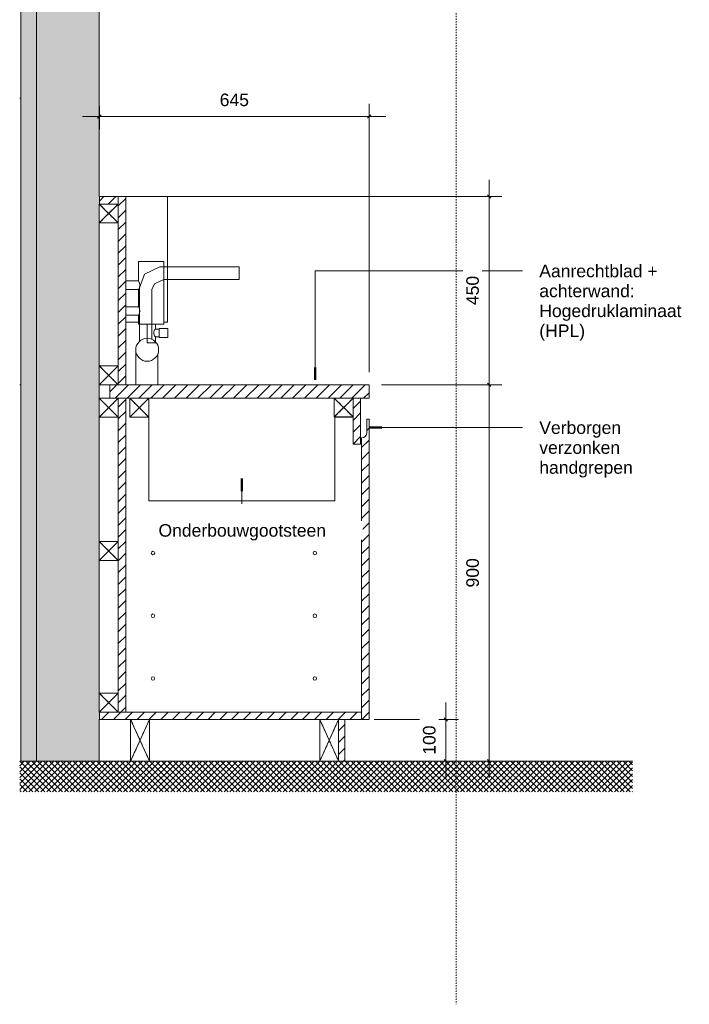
# Model space of a CAD drawing. Header units: millimetres. Extents: x -95449 to -59736, y -38642 to 27752.
# Tile 12 of 14: x -80351 to -78750, y 23044 to 25398. Entities that reach past the tile are written whole.
import ezdxf

# ---------------------------------------------------------------- set-up
doc = ezdxf.new("R2010")
doc.units = ezdxf.units.MM
doc.linetypes.add('Dash_2_', pattern=[6.35, 3.175, -3.175])
doc.linetypes.add('Hidden', pattern=[7.14375, 4.7625, -2.38125])
for name, color, linetype, lineweight in [('0-3', 90, 'Continuous', 5), ('A----M-', 8, 'Continuous', 5), ('A----M--20', 8, 'Continuous', 5), ('A09-C---4', 55, 'Dash_2_', 13), ('A09-NT--1', 210, 'Continuous', 50), ('A09-NT--2', 7, 'Continuous', 13), ('A29-----4', 254, 'Continuous', 5), ('A29-----5', 170, 'Continuous', 13), ('A79-Y--', 8, 'Continuous', 13), ('A79-Y---1', 8, 'Continuous', 5), ('A99----', 1, 'Continuous', 5), ('A99-----1', 1, 'Continuous', 13), ('Detail Items', 1, 'Continuous', 5), ('Detail Items-2', 1, 'Hidden', 5), ('Detail Items-4', 8, 'Continuous', 5)]:
    doc.layers.add(name, color=color, linetype=linetype, lineweight=lineweight)
doc.styles.add('Arial_1', font='arial.ttf', dxfattribs={"height": 30})
doc.dimstyles.new('TD_Diagonal_1_5_mm', dxfattribs={"dimscale": 304.8, "dimtxt": 30.607782, "dimasz": 0.026247, "dimexe": 0.098425, "dimexo": 0.098425, "dimgap": 0.052493, "dimtad": 1, "dimdec": 0, "dimzin": 0, "dimdsep": 46, "dimtxsty": 'Arial_1', "dimblk1": 'OBLIQUE', "dimblk2": 'OBLIQUE', "dimsah": 1, "dimcen": 0.09, "dimdle": 0.131234, "dimazin": 2, "dimtfac": 1, "dimtdec": 4, "dimtix": 1, "dimtmove": 0, "dimatfit": 3, "dimfxl": 1, "dimtvp": 1, "dimtfill": 1, "dimtolj": 1, "dimtzin": 0, "dimarcsym": 2})
pattern_1 = [(45, (-79921.095, 24440), (-14.14214, 14.14214), [])]

# ---------------------------------------------------------------- blocks, each defined once
blk = doc.blocks.new('HSR-D_ABT_ARCH_Interieur_rvt-4-Pantry Griffie - Section B')
at = {"layer": 'A29-----4'}
for points in [[(37281.6, 23625), (37281.6, 26950), (37278.3, 26950), (37278.3, 27058.3), (37131.6, 27058.3), (37131.6, 23625)], [(37093.6, 23625), (37131.6, 23625), (37131.6, 26860), (37093.6, 26860), (37093.6, 24428.1)]]:
    blk.add_hatch(color=256, dxfattribs=at).paths.add_polyline_path(points)
at = {"layer": 'A29-----5'}
for p, q in [((37131.6, 27058.3), (37131.6, 23625)), ((37281.6, 24975.2), (37281.6, 27058.3)), ((37093.6, 26950), (37093.6, 25210)), ((37131.6, 23625), (37131.6, 26950)), ((37281.6, 24570.2), (37281.6, 24912.2)), ((37093.6, 24525), (37093.6, 23625)), ((37281.6, 24492.7), (37281.6, 24525.2)), ((37281.6, 24150.2), (37281.6, 24447.7)), ((37281.6, 23787.5), (37281.6, 24105.2)), ((37281.6, 23625), (37281.6, 23725))]:
    blk.add_line(p, q, dxfattribs=at)
blk = doc.blocks.new('740 Screens - 740 55 inch screen-2834425-Pantry Griffie - Section B')
at = {"layer": 'A79-Y--'}
for p, q in [((37091.2, 25210), (37093.6, 25210)), ((37093.6, 24525), (37093.6, 25210)), ((37093.6, 24525), (37091.2, 24525))]:
    blk.add_line(p, q, dxfattribs=at)
blk = doc.blocks.new('717 Toilet Dispenser Exclusive - 717 Toilet Dispenser Exclusive-18296870-Pantry Griffie - Section B')
at = {"layer": 'A79-Y---1'}
for p, q in [((37375.7, 24773.2), (37375.7, 24820)), ((37375.7, 24820), (37435.7, 24820)), ((37435.7, 24820), (37435.7, 24670)), ((37344.7, 24753.2), (37344.7, 24773.2)), ((37344.7, 24773.2), (37375.7, 24773.2)), ((37375.7, 24753.2), (37344.7, 24753.2)), ((37375.7, 24711.3), (37375.7, 24753.2)), ((37344.7, 24691.3), (37344.7, 24711.3)), ((37344.7, 24711.3), (37375.7, 24711.3)), ((37375.7, 24691.3), (37344.7, 24691.3)), ((37375.7, 24670), (37375.7, 24691.3)), ((37395.7, 24670), (37375.7, 24670)), ((37395.7, 24625), (37395.7, 24670)), ((37395.7, 24670), (37415.7, 24670)), ((37435.7, 24670), (37415.7, 24670)), ((37415.7, 24670), (37415.7, 24658)), ((37415.7, 24658), (37424.7, 24658)), ((37424.7, 24658), (37424.7, 24660)), ((37424.7, 24660), (37445.7, 24660)), ((37424.7, 24640), (37424.7, 24658)), ((37445.7, 24660), (37445.7, 24638)), ((37424.7, 24640), (37415.7, 24640)), ((37415.7, 24640), (37415.7, 24625)), ((37424.7, 24638), (37424.7, 24640)), ((37445.7, 24638), (37424.7, 24638)), ((37415.7, 24625), (37395.7, 24625))]:
    blk.add_line(p, q, dxfattribs=at)
for centre, radius, start, end in [((37360.9, 24763.2), 17.8, 325.8545, 34.1455), ((37360.9, 24701.3), 17.8, 325.8545, 34.1455), ((37423.9, 24649), 12.2, 132.2916, 227.7084)]:
    blk.add_arc(centre, radius, start, end, dxfattribs=at)
blk = doc.blocks.new('717 Paper Dispenser - 717 Paper Dispenser-18297893-Pantry Griffie - Section B')
at = {"layer": 'A79-Y---1'}
for p, q in [((37344.7, 24773.2), (37344.7, 24975)), ((37344.7, 24975), (37444.7, 24975)), ((37444.7, 24975), (37444.7, 24675)), ((37344.7, 24711.3), (37344.7, 24753.2)), ((37344.7, 24675), (37344.7, 24691.3)), ((37344.7, 24675), (37375.7, 24675)), ((37435.7, 24675), (37444.7, 24675))]:
    blk.add_line(p, q, dxfattribs=at)
blk = doc.blocks.new('Afstandsklods - Afstandsklods-13479953-Pantry Griffie - Section B')
at = {"layer": 'Detail Items'}
for p, q in [((37281.6, 24492.7), (37281.6, 24447.7)), ((37326.6, 24492.7), (37281.6, 24492.7)), ((37281.6, 24447.7), (37326.6, 24492.7)), ((37326.6, 24447.7), (37281.6, 24492.7)), ((37326.6, 24447.7), (37281.6, 24447.7))]:
    blk.add_line(p, q, dxfattribs=at)
at = {"layer": 'Detail Items-2'}
for p, q in [((37326.6, 24492.7), (37281.6, 24492.7)), ((37281.6, 24492.7), (37281.6, 24447.7)), ((37281.6, 24492.7), (37326.6, 24447.7)), ((37281.6, 24447.7), (37326.6, 24492.7)), ((37281.6, 24447.7), (37326.6, 24447.7))]:
    blk.add_line(p, q, dxfattribs=at)
blk = doc.blocks.new('Afstandsklods - Afstandsklods-17523959-Pantry Griffie - Section B')
at = {"layer": 'Detail Items'}
for p, q in [((37844.5, 24448), (37844.5, 24447.7)), ((37844.5, 24447.7), (37844.8, 24448)), ((37844.5, 24447.7), (37888.6, 24447.7)), ((37888.6, 24447.7), (37888.4, 24448))]:
    blk.add_line(p, q, dxfattribs=at)
at = {"layer": 'Detail Items-2'}
for p, q in [((37844.5, 24447.7), (37844.5, 24448)), ((37844.8, 24448), (37844.5, 24447.7)), ((37888.6, 24447.7), (37844.5, 24447.7)), ((37888.6, 24447.7), (37888.4, 24448))]:
    blk.add_line(p, q, dxfattribs=at)
blk = doc.blocks.new('Afstandsklods - Afstandsklods-13575863-Pantry Griffie - Section B')
at = {"layer": 'Detail Items'}
for p, q in [((37354.7, 24492.7), (37399.7, 24492.7)), ((37354.7, 24492.7), (37354.7, 24447.7)), ((37399.7, 24447.7), (37354.7, 24492.7)), ((37354.7, 24447.7), (37399.7, 24492.7)), ((37399.7, 24492.7), (37399.7, 24447.7)), ((37354.7, 24447.7), (37399.7, 24447.7))]:
    blk.add_line(p, q, dxfattribs=at)
at = {"layer": 'Detail Items-2'}
for p, q in [((37354.7, 24492.7), (37399.7, 24492.7)), ((37354.7, 24447.7), (37354.7, 24492.7)), ((37399.7, 24492.7), (37354.7, 24447.7)), ((37399.7, 24447.7), (37354.7, 24492.7)), ((37399.7, 24492.7), (37399.7, 24447.7)), ((37399.7, 24447.7), (37354.7, 24447.7))]:
    blk.add_line(p, q, dxfattribs=at)
blk = doc.blocks.new('Afstandsklods - Afstandsklods-V6-Pantry Griffie - Section B')
at = {"layer": 'Detail Items'}
for p, q in [((37281.6, 23787.5), (37281.6, 23742.5)), ((37326.6, 23787.5), (37281.6, 23787.5)), ((37281.6, 23742.5), (37326.6, 23787.5)), ((37326.6, 23742.5), (37281.6, 23787.5)), ((37326.6, 23787.5), (37326.6, 23742.5))]:
    blk.add_line(p, q, dxfattribs=at)
at = {"layer": 'Detail Items-2'}
for p, q in [((37326.6, 23787.5), (37281.6, 23787.5)), ((37281.6, 23787.5), (37281.6, 23742.5)), ((37281.6, 23787.5), (37326.6, 23742.5)), ((37281.6, 23742.5), (37326.6, 23787.5)), ((37326.6, 23742.5), (37326.6, 23787.5))]:
    blk.add_line(p, q, dxfattribs=at)
blk = doc.blocks.new('Afstandsklods - Afstandsklods-V7-Pantry Griffie - Section B')
at = {"layer": 'Detail Items'}
for p, q in [((37281.6, 24150.2), (37281.6, 24105.2)), ((37326.6, 24150.2), (37281.6, 24150.2)), ((37281.6, 24105.2), (37326.6, 24150.2)), ((37326.6, 24105.2), (37281.6, 24150.2)), ((37326.6, 24150.2), (37326.6, 24105.2)), ((37326.6, 24105.2), (37281.6, 24105.2))]:
    blk.add_line(p, q, dxfattribs=at)
at = {"layer": 'Detail Items-2'}
for p, q in [((37326.6, 24150.2), (37281.6, 24150.2)), ((37281.6, 24150.2), (37281.6, 24105.2)), ((37281.6, 24150.2), (37326.6, 24105.2)), ((37281.6, 24105.2), (37326.6, 24150.2)), ((37326.6, 24105.2), (37326.6, 24150.2)), ((37281.6, 24105.2), (37326.6, 24105.2))]:
    blk.add_line(p, q, dxfattribs=at)
blk = doc.blocks.new('Afstandsklods - Afstandsklods-V8-Pantry Griffie - Section B')
at = {"layer": 'Detail Items'}
for p, q in [((37281.6, 24957.2), (37281.6, 24912.2)), ((37281.6, 24912.2), (37326.6, 24957.2)), ((37326.6, 24912.2), (37281.6, 24957.2)), ((37326.6, 24957.2), (37326.6, 24912.2)), ((37326.6, 24912.2), (37281.6, 24912.2))]:
    blk.add_line(p, q, dxfattribs=at)
at = {"layer": 'Detail Items-2'}
for p, q in [((37281.6, 24957.2), (37281.6, 24912.2)), ((37281.6, 24957.2), (37326.6, 24912.2)), ((37281.6, 24912.2), (37326.6, 24957.2)), ((37326.6, 24912.2), (37326.6, 24957.2)), ((37281.6, 24912.2), (37326.6, 24912.2))]:
    blk.add_line(p, q, dxfattribs=at)
blk = doc.blocks.new('Afstandsklods - Afstandsklods-18260626-Pantry Griffie - Section B')
at = {"layer": 'Detail Items'}
for p, q in [((37808.9, 23725), (37808.9, 23625)), ((37853.6, 23625.5), (37808.9, 23725)), ((37808.9, 23625), (37853.6, 23724.5)), ((37853.6, 23625), (37808.9, 23625))]:
    blk.add_line(p, q, dxfattribs=at)
at = {"layer": 'Detail Items-2'}
for p, q in [((37808.9, 23725), (37808.9, 23625)), ((37808.9, 23725), (37853.6, 23625.5)), ((37808.9, 23625), (37853.6, 23724.5)), ((37808.9, 23625), (37853.6, 23625))]:
    blk.add_line(p, q, dxfattribs=at)
blk = doc.blocks.new('Afstandsklods - Afstandsklods-V9-Pantry Griffie - Section B')
at = {"layer": 'Detail Items'}
for p, q in [((37356.6, 23725), (37356.6, 23625)), ((37401.6, 23725), (37356.6, 23725)), ((37356.6, 23625), (37401.6, 23725)), ((37401.6, 23625), (37356.6, 23725)), ((37401.6, 23725), (37401.6, 23625)), ((37401.6, 23625), (37356.6, 23625))]:
    blk.add_line(p, q, dxfattribs=at)
at = {"layer": 'Detail Items-2'}
for p, q in [((37401.6, 23725), (37356.6, 23725)), ((37356.6, 23725), (37356.6, 23625)), ((37356.6, 23725), (37401.6, 23625)), ((37356.6, 23625), (37401.6, 23725)), ((37401.6, 23625), (37401.6, 23725)), ((37356.6, 23625), (37401.6, 23625))]:
    blk.add_line(p, q, dxfattribs=at)
blk = doc.blocks.new('Afstandsklods - Afstandsklods-V10-Pantry Griffie - Section B')
at = {"layer": 'Detail Items'}
for p, q in [((37843.6, 24493), (37843.6, 24448)), ((37888.6, 24448), (37843.6, 24493)), ((37843.6, 24448), (37888.6, 24493)), ((37888.6, 24493), (37888.6, 24448)), ((37843.6, 24448), (37888.6, 24448))]:
    blk.add_line(p, q, dxfattribs=at)
at = {"layer": 'Detail Items-2'}
for p, q in [((37843.6, 24448), (37843.6, 24493)), ((37888.6, 24493), (37843.6, 24448)), ((37888.6, 24448), (37843.6, 24493)), ((37888.6, 24493), (37888.6, 24448)), ((37888.6, 24448), (37843.6, 24448))]:
    blk.add_line(p, q, dxfattribs=at)
blk = doc.blocks.new('DIMBLOCK19-Pantry Griffie - Section B')
at = {"layer": 'A----M--20'}
for p, q in [((-79228, 25015.2), (-79228, 24525)), ((-80085.6, 24975.2), (-79198, 24975.2)), ((-79228, 24975.2), (-80085.6, 24975.2)), ((-79485.6, 24525), (-79198, 24525)), ((-79228, 24525), (-79485.6, 24525))]:
    blk.add_line(p, q, dxfattribs=at)
at = {"layer": 'A----M--20', "lineweight": 35}
for p, q in [((-79228, 24975.2), (-79232, 24979.2)), ((-79228, 24975.2), (-79224, 24971.2)), ((-79228, 24525), (-79232, 24529)), ((-79228, 24525), (-79224, 24521))]:
    blk.add_line(p, q, dxfattribs=at)
at = {"layer": 'A----M--20', "color": 0, "insert": (-79283, 24715.5), "char_height": 30, "width": 83.065, "attachment_point": 1, "rotation": 90, "line_spacing_factor": 0.941778, "style": 'Arial_1', "bg_fill": 3, "box_fill_scale": 1.25, "bg_fill_color": 256, "bg_fill_true_color": 13158600, "bg_fill_transparency": 0}
blk.add_mtext('450', dxfattribs=at)
blk = doc.blocks.new('_Oblique')
at = {"color": 0, "linetype": 'ByBlock', "lineweight": -2}
blk.add_line((-0.5, -0.5), (0.5, 0.5), dxfattribs=at)
blk = doc.blocks.new('DIMBLOCK20-Pantry Griffie - Section B')
at = {"layer": 'A----M--20'}
for p, q in [((-79485.6, 24525), (-79198, 24525)), ((-79228, 24525), (-79485.6, 24525)), ((-79228, 24525), (-79228, 23585)), ((-79252.4, 23625), (-79198, 23625)), ((-79228, 23625), (-79252.4, 23625))]:
    blk.add_line(p, q, dxfattribs=at)
at = {"layer": 'A----M--20', "lineweight": 35}
for p, q in [((-79228, 24525), (-79232, 24529)), ((-79228, 24525), (-79224, 24521)), ((-79228, 23625), (-79232, 23629)), ((-79228, 23625), (-79224, 23621))]:
    blk.add_line(p, q, dxfattribs=at)
at = {"layer": 'A----M--20', "color": 0, "insert": (-79283, 24040.4), "char_height": 30, "width": 83.065, "attachment_point": 1, "rotation": 90, "line_spacing_factor": 0.941778, "style": 'Arial_1', "bg_fill": 3, "box_fill_scale": 1.25, "bg_fill_color": 256, "bg_fill_true_color": 13158600, "bg_fill_transparency": 0}
blk.add_mtext('900', dxfattribs=at)
blk = doc.blocks.new('DIMBLOCK21-Pantry Griffie - Section B')
at = {"layer": 'A----M--20'}
for p, q in [((-79515.6, 24555), (-79515.6, 25196.5)), ((-80160.6, 25190.8), (-80160.6, 25136.5)), ((-80160.6, 25166.5), (-80160.6, 25190.8)), ((-79475.6, 25166.5), (-80200.6, 25166.5)), ((-79515.6, 25166.5), (-79515.6, 24555))]:
    blk.add_line(p, q, dxfattribs=at)
at = {"layer": 'A----M--20', "lineweight": 35}
for p, q in [((-80160.6, 25166.5), (-80156.6, 25170.5)), ((-79515.6, 25166.5), (-79511.6, 25170.5)), ((-80160.6, 25166.5), (-80164.6, 25162.5)), ((-79515.6, 25166.5), (-79519.6, 25162.5))]:
    blk.add_line(p, q, dxfattribs=at)
at = {"layer": 'A----M--20', "color": 0, "insert": (-79872.7, 25221.4), "char_height": 30, "width": 83.065, "attachment_point": 1, "line_spacing_factor": 0.941778, "style": 'Arial_1', "bg_fill": 3, "box_fill_scale": 1.25, "bg_fill_color": 256, "bg_fill_true_color": 13158600, "bg_fill_transparency": 0}
blk.add_mtext('645', dxfattribs=at)
blk = doc.blocks.new('DIMBLOCK22-Pantry Griffie - Section B')
at = {"layer": 'A----M--20'}
for p, q in [((-79331.6, 23765), (-79331.6, 23585)), ((-79503.6, 23725), (-79301.6, 23725)), ((-79331.6, 23725), (-79503.6, 23725)), ((-79356, 23625), (-79301.6, 23625)), ((-79331.6, 23625), (-79356, 23625))]:
    blk.add_line(p, q, dxfattribs=at)
at = {"layer": 'A----M--20', "lineweight": 35}
for p, q in [((-79331.6, 23725), (-79335.6, 23729)), ((-79331.6, 23725), (-79327.6, 23721)), ((-79331.6, 23625), (-79335.6, 23629)), ((-79331.6, 23625), (-79327.6, 23621))]:
    blk.add_line(p, q, dxfattribs=at)
at = {"layer": 'A----M--20', "color": 0, "insert": (-79386.6, 23640.4), "char_height": 30, "width": 83.065, "attachment_point": 1, "rotation": 90, "line_spacing_factor": 0.941778, "style": 'Arial_1', "bg_fill": 3, "box_fill_scale": 1.25, "bg_fill_color": 256, "bg_fill_true_color": 13158600, "bg_fill_transparency": 0}
blk.add_mtext('100', dxfattribs=at)

msp = doc.modelspace()

# ---------------------------------------------------------------- hatches: boundary and pattern name
at = {"layer": 'Detail Items-4'}
h = msp.add_hatch(dxfattribs=at)
h.set_pattern_fill('FP_6', color=256, style=0, pattern_type=2)
h.set_pattern_definition(pattern_1)
h.paths.add_polyline_path([(-80115.6, 24957.2), (-80115.6, 24975.2), (-80160.6, 24975.2), (-80160.6, 24957.2)])
h = msp.add_hatch(dxfattribs=at)
h.set_pattern_fill('FP_6', color=256, style=0, pattern_type=2)
h.set_pattern_definition(pattern_1)
h.paths.add_polyline_path([(-80115.6, 23742.5), (-80097.6, 23742.5), (-80097.6, 24493), (-80115.6, 24493), (-80115.6, 23787.5)])
h.paths.add_polyline_path([(-80097.6, 24525), (-80097.6, 24975.2), (-80115.6, 24975.2), (-80115.6, 24525)])
h = msp.add_hatch(dxfattribs=at)
h.set_pattern_fill('FP_6', color=256, style=0, pattern_type=2)
h.set_pattern_definition(pattern_1)
h.paths.add_polyline_path([(-80097.6, 24493), (-79515.6, 24493), (-79515.6, 24525), (-80135.6, 24525), (-80135.6, 24493), (-80115.6, 24493)])
h = msp.add_hatch(dxfattribs=at)
h.set_pattern_fill('FP_6', color=256, style=0, pattern_type=2)
h.set_pattern_definition(pattern_1)
h.paths.add_polyline_path([(-79553.6, 24383), (-79535.6, 24383), (-79535.6, 24493), (-79553.6, 24493), (-79553.6, 24398)])
h = msp.add_hatch(dxfattribs=at)
h.set_pattern_fill('FP_6', color=256, style=0, pattern_type=2)
h.set_pattern_definition(pattern_1)
h.paths.add_polyline_path([(-79522.7, 23725), (-79515.6, 23725), (-79515.6, 24443), (-79521, 24443), (-79521, 24410.6), (-79521.4, 24407.4), (-79522.7, 24404.3), (-79524.7, 24401.7), (-79527.3, 24399.7), (-79530.3, 24398.4), (-79533.6, 24398), (-79533.6, 23725), (-79524.7, 23725)])
h = msp.add_hatch(dxfattribs=at)
h.set_pattern_fill('FP_6', color=256, style=0, pattern_type=2)
h.set_pattern_definition(pattern_1)
h.paths.add_polyline_path([(-80040.6, 23725), (-79533.6, 23725), (-79533.6, 23742.5), (-80160.6, 23742.5), (-80160.6, 23725), (-80085.6, 23725)])
h = msp.add_hatch(dxfattribs=at)
h.set_pattern_fill('FP_6', color=256, style=0, pattern_type=2)
h.set_pattern_definition(pattern_1)
h.paths.add_polyline_path([(-79588.6, 23625), (-79573.6, 23625), (-79573.6, 23725), (-79588.6, 23725)])
h = msp.add_hatch(dxfattribs=at)
h.set_pattern_fill('FP_5', color=256, style=0, pattern_type=2)
h.set_pattern_definition([(45, (-79921.095, 24440), (-7.07107, 7.07107), []), (135, (-79921.095, 24440), (-7.07107, -7.07107), [])])
h.paths.add_polyline_path([(-78885.2, 23551.3), (-78885.2, 23625), (-80351.1, 23625), (-80351.1, 23551.3)])

# ---------------------------------------------------------------- linework, layer by layer
at = {"layer": 'A09-C---4'}
msp.add_line((-79307.2, 27566), (-79307.2, 23043.6), dxfattribs=at)
at = {"layer": 'A09-NT--1'}
for p, q in [((-79644.3, 24536.5), (-79644.3, 24566.5)), ((-79515, 24422.5), (-79485, 24422.5)), ((-79820, 24300.6), (-79820, 24270.6))]:
    msp.add_line(p, q, dxfattribs=at)
at = {"layer": 'A09-NT--2'}
for p, q in [((-79644.3, 24797.1), (-79148.4, 24797.1)), ((-79644.3, 24536.5), (-79644.3, 24797.1)), ((-79515, 24422.5), (-79148.4, 24422.5)), ((-79820, 24300.6), (-79820, 24240.2))]:
    msp.add_line(p, q, dxfattribs=at)
at = {"layer": 'A99----'}
msp.add_line((-79565.9, 23625), (-79555.9, 23625), dxfattribs=at)
for centre in [(-80032.4, 24122.7), (-79645.3, 24122.7), (-80032.4, 23972.7), (-79645.3, 23972.7), (-80032.4, 23822.7), (-79645.3, 23822.7)]:
    msp.add_circle(centre, 4.24, dxfattribs=at)
at = {"layer": 'A99-----1'}
for p, q in [((-80115.6, 24975.2), (-80160.6, 24975.2)), ((-80160.6, 24975.2), (-80160.6, 24957.2)), ((-80160.6, 24957.2), (-80115.6, 24957.2)), ((-80097.6, 24975.2), (-80115.6, 24975.2)), ((-80115.6, 24957.2), (-80115.6, 24975.2)), ((-80097.6, 24525), (-80097.6, 24975.2)), ((-80115.6, 24912.2), (-80115.6, 24525)), ((-80016.3, 24806.7), (-80052.5, 24789.8)), ((-79826.3, 24806.7), (-80016.3, 24806.7)), ((-79826.3, 24776.7), (-79826.3, 24806.7)), ((-80052.5, 24789.8), (-80064.5, 24756.9)), ((-80028.9, 24766.1), (-80006.3, 24776.7)), ((-80006.3, 24776.7), (-79826.3, 24776.7)), ((-80064.5, 24756.9), (-80064.5, 24629.1)), ((-80035.3, 24752.5), (-80028.9, 24766.1)), ((-80035.3, 24633.8), (-80035.3, 24752.5)), ((-80073.2, 24525.2), (-80073.2, 24603.7)), ((-80020.3, 24525.2), (-80020.3, 24600.2)), ((-79515.6, 24525), (-80135.6, 24525)), ((-80135.6, 24525), (-80135.6, 24493)), ((-79515.6, 24493), (-79515.6, 24525)), ((-80135.6, 24493), (-79515.6, 24493)), ((-80115.6, 24493), (-80115.6, 24150.2)), ((-80097.6, 23742.5), (-80097.6, 24493)), ((-80042.5, 24492.7), (-80042.5, 24247.7)), ((-79535.6, 24493), (-79535.6, 24383)), ((-79597.5, 24247.7), (-79597.5, 24447.7)), ((-79597.5, 24447.7), (-79552.7, 24447.7)), ((-79553.6, 24383), (-79553.6, 24448)), ((-79521, 24443), (-79515.6, 24443)), ((-79521, 24410.6), (-79521, 24443)), ((-79515.6, 24443), (-79515.6, 23725)), ((-79533.6, 23742.5), (-79533.6, 24398)), ((-79535.6, 24383), (-79553.6, 24383)), ((-80042.5, 24247.7), (-79597.5, 24247.7)), ((-80115.6, 24105.2), (-80115.6, 23787.5)), ((-80160.6, 23725), (-80160.6, 23742.5)), ((-80160.6, 23742.5), (-79533.6, 23742.5)), ((-79533.6, 23742.5), (-79533.6, 23725)), ((-80085.6, 23725), (-80160.6, 23725)), ((-79533.6, 23725), (-80040.6, 23725)), ((-79588.6, 23625), (-79588.6, 23725)), ((-79573.6, 23725), (-79573.6, 23625)), ((-79515.6, 23725), (-79533.6, 23725)), ((-80085.6, 23625), (-80351.1, 23625)), ((-79633.4, 23625), (-80040.6, 23625)), ((-79573.6, 23625), (-79588.6, 23625)), ((-78885.2, 23625), (-79573.6, 23625))]:
    msp.add_line(p, q, dxfattribs=at)
msp.add_circle((-80046.2, 24608.7), 27.4, dxfattribs=at)
msp.add_arc((-79533.6, 24410.6), 12.6, 270, 360, dxfattribs=at)

# ---------------------------------------------------------------- block references
at = {"layer": '0-3'}
msp.add_blockref('HSR-D_ABT_ARCH_Interieur_rvt-4-Pantry Griffie - Section B', (-117442.3, 0), dxfattribs=at)
at = {"layer": 'A79-Y--'}
msp.add_blockref('740 Screens - 740 55 inch screen-2834425-Pantry Griffie - Section B', (-117442.3, 0), dxfattribs=at)
at = {"layer": 'A79-Y---1'}
for name in ['717 Paper Dispenser - 717 Paper Dispenser-18297893-Pantry Griffie - Section B', '717 Toilet Dispenser Exclusive - 717 Toilet Dispenser Exclusive-18296870-Pantry Griffie - Section B']:
    msp.add_blockref(name, (-117442.3, 0), dxfattribs=at)
at = {"layer": 'Detail Items'}
for name, p in [('Afstandsklods - Afstandsklods-V8-Pantry Griffie - Section B', (-117442.3, 0)), ('Afstandsklods - Afstandsklods-13479953-Pantry Griffie - Section B', (-117442.3, 77.5)), ('Afstandsklods - Afstandsklods-13479953-Pantry Griffie - Section B', (-117442.3, 0)), ('Afstandsklods - Afstandsklods-13575863-Pantry Griffie - Section B', (-117442.3, 0)), ('Afstandsklods - Afstandsklods-V10-Pantry Griffie - Section B', (-117442.3, 0)), ('Afstandsklods - Afstandsklods-17523959-Pantry Griffie - Section B', (-117442.3, 0)), ('Afstandsklods - Afstandsklods-V7-Pantry Griffie - Section B', (-117442.3, 0)), ('Afstandsklods - Afstandsklods-V6-Pantry Griffie - Section B', (-117442.3, 0)), ('Afstandsklods - Afstandsklods-V9-Pantry Griffie - Section B', (-117442.3, 0)), ('Afstandsklods - Afstandsklods-18260626-Pantry Griffie - Section B', (-117442.3, 0))]:
    msp.add_blockref(name, p, dxfattribs=at)

# ---------------------------------------------------------------- next in the draw order: texts
at = {"layer": 'A09-NT--2', "char_height": 30, "attachment_point": 1, "style": 'Arial_1', "bg_fill": 3, "box_fill_scale": 1.25, "bg_fill_color": 256, "bg_fill_true_color": 13158600, "bg_fill_transparency": 0}
for s, insert, width in [('Aanrechtblad + ', (-79108.4, 24812.1), 355.949), ('achterwand: ', (-79108.4, 24764.5), 290.211), ('Hogedruklaminaat ', (-79108.4, 24716.9), 423.291), ('Verborgen', (-79108.4, 24437.5), 234.093), ('handgrepen', (-79108.4, 24342.3), 267.764), ('Onderbouwgootsteen', (-80019.1, 24191.8), 481.012)]:
    msp.add_mtext(s, dxfattribs=dict(at, insert=insert, width=width))

# ---------------------------------------------------------------- next in the draw order: dimensions: what is measured, and where the dimension line sits
at = {"layer": 'A----M-'}
dim = msp.add_linear_dim(base=(-79228, 24525), p1=(-80115.6, 24975.2), p2=(-79515.6, 24525), angle=90, dimstyle='TD_Diagonal_1_5_mm', override={"dimpost": '<>', "dimfxl": 750.136435}, dxfattribs=at)
dim.commit()
dim.dimension.update_dxf_attribs({"geometry": 'DIMBLOCK19-Pantry Griffie - Section B', "text_midpoint": (-79259.3, 24750.1)})

# ---------------------------------------------------------------- next in the draw order: texts
at = {"layer": 'A09-NT--2', "char_height": 30, "attachment_point": 1, "style": 'Arial_1', "bg_fill": 3, "box_fill_scale": 1.25, "bg_fill_color": 256, "bg_fill_true_color": 13158600, "bg_fill_transparency": 0}
for s, insert, width in [('(HPL)', (-79108.4, 24669.2), 134.684), ('verzonken ', (-79108.4, 24389.9), 245.316)]:
    msp.add_mtext(s, dxfattribs=dict(at, insert=insert, width=width))

# ---------------------------------------------------------------- next in the draw order: dimensions: what is measured, and where the dimension line sits
at = {"layer": 'A----M-'}
dim = msp.add_linear_dim(base=(-79228, 23625), p1=(-79515.6, 24525), p2=(-79222.4, 23625), angle=90, dimstyle='TD_Diagonal_1_5_mm', override={"dimpost": '<>', "dimfxl": 946.57073}, dxfattribs=at)
dim.commit()
dim.dimension.update_dxf_attribs({"geometry": 'DIMBLOCK20-Pantry Griffie - Section B', "text_midpoint": (-79259.3, 24075)})

# ---------------------------------------------------------------- next in the draw order: dimensions: what is measured, and where the dimension line sits
dim = msp.add_linear_dim(base=(-80160.6, 25166.5), p1=(-79515.6, 24525), p2=(-80160.6, 25160.8), dimstyle='TD_Diagonal_1_5_mm', override={"dimpost": '<>', "dimfxl": 905.712355}, dxfattribs=at)
dim.commit()
dim.dimension.update_dxf_attribs({"geometry": 'DIMBLOCK21-Pantry Griffie - Section B', "text_midpoint": (-79838.1, 25197.8)})
dim = msp.add_linear_dim(base=(-79331.6, 23625), p1=(-79533.6, 23725), p2=(-79326, 23625), angle=90, dimstyle='TD_Diagonal_1_5_mm', override={"dimpost": '<>', "dimfxl": 230.469632}, dxfattribs=at)
dim.commit()
dim.dimension.update_dxf_attribs({"geometry": 'DIMBLOCK22-Pantry Griffie - Section B', "text_midpoint": (-79362.9, 23675)})

doc.saveas('drawing.dxf')
